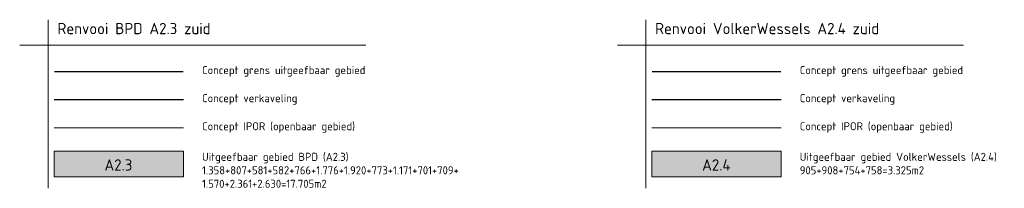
# Model space of a CAD drawing. Header units: metres. Extents: x 103182 to 107392, y 427230 to 428724.
# Tile 40 of 42: x 106727 to 107032, y 427512 to 427564. Entities that reach past the tile are written whole.
import ezdxf

# ---------------------------------------------------------------- set-up
doc = ezdxf.new("R2010")
doc.units = ezdxf.units.M
for name, color, linetype, lineweight in [('_BPD_uitgifte hatch zuid', 50, 'Continuous', 0), ('_SteMar_uitgifte noord', 170, 'Continuous', 30), ('_VOLKER WESSELS_uitgifte hatch noord', 61, 'Continuous', 0), ('N-WE-VH-VERHARDING-G', 252, 'Continuous', 18), ('X-XX-AL-LEGENDA-G', 7, 'Continuous', 18), ('X-XX-AL-LEGENDA-T25', 7, 'Continuous', 18), ('X-XX-AL-LEGENDA-T35', 7, 'Continuous', 35)]:
    doc.layers.add(name, color=color, linetype=linetype, lineweight=lineweight)
doc.layers.add('_GEMEENTE_kavels grijs 2.1 zuid', color=8, linetype='KG-KADASTRAAL')
doc.styles.add('NLCS-ISO-M1000-T35', font='NLCS-ISO.ttf', dxfattribs={"height": 3.5})
doc.styles.add('NLCS-ISO-M500-T25', font='NLCS-ISO.ttf', dxfattribs={"height": 1.25})
doc.linetypes.add('KG-KADASTRAAL', pattern='A,5.5,-2,["K",Standard,S=1.8,R=0,X=0,Y=-0.9],-2,5.5,-2,[5,NLCS.SHX,S=0.75,R=0,X=0,Y=0],-2', length=19)

msp = doc.modelspace()

# ---------------------------------------------------------------- hatches: boundary and pattern name
at = {"layer": '_BPD_uitgifte hatch zuid'}
h = msp.add_hatch(color=256, dxfattribs=at)
h.dxf.hatch_style = 1
h.paths.add_polyline_path([(106737.818, 427523.743), (106737.818, 427515.743), (106777.818, 427515.743), (106777.818, 427523.743)])
at = {"layer": '_VOLKER WESSELS_uitgifte hatch noord'}
h = msp.add_hatch(color=256, dxfattribs=at)
h.dxf.hatch_style = 1
h.paths.add_polyline_path([(106922.914, 427523.743), (106922.914, 427515.743), (106962.914, 427515.743), (106962.914, 427523.743)])

# ---------------------------------------------------------------- linework, layer by layer
at = {"layer": '_GEMEENTE_kavels grijs 2.1 zuid', "ltscale": 0.2}
for points in [[(106777.818, 427539.632), (106737.818, 427539.632)], [(106962.914, 427539.632), (106922.914, 427539.632)]]:
    msp.add_lwpolyline(points, dxfattribs=at)
at = {"layer": '_SteMar_uitgifte noord', "ltscale": 0.2, "const_width": 0.5, "flags": 128}
for points in [[(106777.818, 427548.32), (106737.818, 427548.32)], [(106962.914, 427548.32), (106922.914, 427548.32)]]:
    msp.add_lwpolyline(points, dxfattribs=at)
at = {"layer": 'N-WE-VH-VERHARDING-G', "ltscale": 0.2, "flags": 128}
for points in [[(106777.818, 427530.944), (106737.818, 427530.944)], [(106962.914, 427530.944), (106922.914, 427530.944)]]:
    msp.add_lwpolyline(points, dxfattribs=at)
at = {"layer": 'X-XX-AL-LEGENDA-G', "flags": 128}
for points in [[(106735.994, 427564.411), (106735.994, 427512.198)], [(106921.09, 427564.411), (106921.09, 427512.198)], [(106727.131, 427556.537), (106834.361, 427556.537)], [(106912.226, 427556.537), (107019.457, 427556.537)]]:
    msp.add_lwpolyline(points, dxfattribs=at)
for points in [[(106737.818, 427515.743), (106777.818, 427515.743), (106777.818, 427523.743), (106737.818, 427523.743)], [(106922.914, 427515.743), (106962.914, 427515.743), (106962.914, 427523.743), (106922.914, 427523.743)]]:
    msp.add_lwpolyline(points, close=True, dxfattribs=at)

# ---------------------------------------------------------------- texts
at = {"layer": 'X-XX-AL-LEGENDA-T25', "style": 'NLCS-ISO-M500-T25'}
for s, p in [('Concept grens uitgeefbaar gebied', (106783.618, 427547.543)), ('Concept grens uitgeefbaar gebied', (106968.714, 427547.543)), ('Concept verkaveling', (106783.618, 427538.854)), ('Concept verkaveling', (106968.714, 427538.854)), ('Concept IPOR (openbaar gebied)', (106783.618, 427530.166)), ('Concept IPOR (openbaar gebied)', (106968.714, 427530.166))]:
    msp.add_text(s, height=2.5, dxfattribs=at).set_placement(p)
at = {"layer": 'X-XX-AL-LEGENDA-T25', "char_height": 2.5, "attachment_point": 1, "style": 'NLCS-ISO-M500-T25'}
for s, insert, width in [('Uitgeefbaar gebied BPD (A2.3)\\P1.358+807+581+582+766+1.776+1.920+773+1.171+701+709+\\P1.570+2.361+2.630=17.705m2', (106783.618, 427523.193), 49.88944), ('Uitgeefbaar gebied VolkerWessels (A2.4)\\P905+908+754+758=3.325m2', (106968.714, 427523.193), 65.20513)]:
    msp.add_mtext(s, dxfattribs=dict(at, insert=insert, width=width))
at = {"layer": 'X-XX-AL-LEGENDA-T35', "style": 'NLCS-ISO-M1000-T35'}
for s, p in [('Renvooi BPD A2.3 zuid', (106738.83, 427559.919)), ('Renvooi VolkerWessels A2.4 zuid', (106923.925, 427559.919)), ('A2.3', (106753.399, 427517.683)), ('A2.4', (106938.495, 427517.683))]:
    msp.add_text(s, height=3.5, dxfattribs=at).set_placement(p)

doc.saveas('drawing.dxf')
